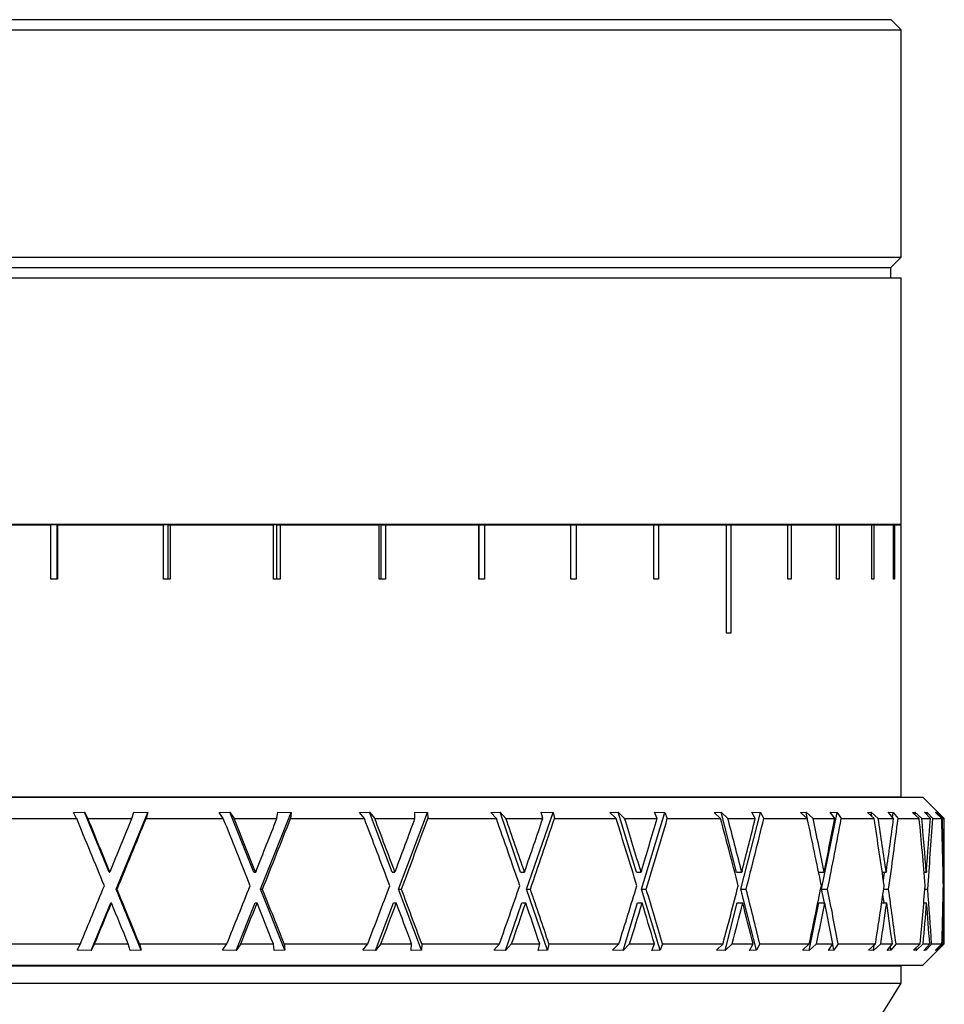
# Model space of a CAD drawing. Header units: inches. Extents: x 0.9 to 19.7, y 1.7 to 15.6.
# Tile 10 of 11: x 18.3 to 19.7, y 8.3 to 9.7. Entities that reach past the tile are written whole.
import ezdxf

# ---------------------------------------------------------------- set-up
doc = ezdxf.new("R2010")
doc.units = ezdxf.units.IN
doc.header["$MEASUREMENT"] = 0

msp = doc.modelspace()

# ---------------------------------------------------------------- linework, layer by layer
at = {"color": 7, "linetype": 'Continuous', "lineweight": 25}
for p, q in [((16.9859, 9.688), (19.5809, 9.688)), ((19.5959, 9.673), (19.5809, 9.688)), ((16.9709, 9.673), (19.5959, 9.673)), ((19.5959, 9.343), (19.5959, 9.673)), ((16.9709, 9.343), (19.5959, 9.343)), ((19.5809, 9.328), (19.5959, 9.343)), ((16.9859, 9.328), (19.5809, 9.328)), ((19.5809, 9.313), (19.5809, 9.328)), ((16.9709, 9.313), (19.5959, 9.313)), ((19.5959, 8.955), (19.5959, 9.313)), ((16.9709, 8.955), (19.5959, 8.955)), ((18.206, 8.9539), (18.3609, 8.9539)), ((18.3609, 8.8752), (18.3609, 8.9539)), ((18.3699, 8.9539), (18.3609, 8.9539)), ((18.3699, 8.8752), (18.3699, 8.9539)), ((18.3699, 8.9539), (18.3708, 8.9539)), ((18.3708, 8.9539), (18.3708, 8.8752)), ((18.3708, 8.9539), (18.5245, 8.9539)), ((18.5245, 8.8752), (18.5245, 8.9539)), ((18.5315, 8.9539), (18.5245, 8.9539)), ((18.5315, 8.8752), (18.5315, 8.9539)), ((18.5315, 8.9539), (18.5343, 8.9539)), ((18.5343, 8.9539), (18.5343, 8.8752)), ((18.5343, 8.9539), (18.6843, 8.9539)), ((18.6843, 8.8752), (18.6843, 8.9539)), ((18.6891, 8.9539), (18.6843, 8.9539)), ((18.6891, 8.8752), (18.6891, 8.9539)), ((18.6891, 8.9539), (18.6938, 8.9539)), ((18.6938, 8.9539), (18.6938, 8.8752)), ((18.6938, 8.9539), (18.8377, 8.9539)), ((18.8377, 8.8752), (18.8377, 8.9539)), ((18.8404, 8.9539), (18.8377, 8.9539)), ((18.8404, 8.8752), (18.8404, 8.9539)), ((18.8404, 8.9539), (18.8468, 8.9539)), ((18.8468, 8.9539), (18.8468, 8.8752)), ((18.8468, 8.9539), (18.9825, 8.9539)), ((18.9825, 8.8752), (18.9825, 8.9539)), ((18.9829, 8.9539), (18.9825, 8.9539)), ((18.9829, 8.8752), (18.9829, 8.9539)), ((18.9829, 8.9539), (18.9909, 8.9539)), ((18.9909, 8.9539), (18.9909, 8.8752)), ((18.9909, 8.9539), (19.1162, 8.9539)), ((19.1162, 8.8752), (19.1162, 8.9539)), ((19.1162, 8.9539), (19.1239, 8.9539)), ((19.1239, 8.9539), (19.1239, 8.8752)), ((19.1239, 8.9539), (19.2368, 8.9539)), ((19.2368, 8.8752), (19.2368, 8.9539)), ((19.2368, 8.9539), (19.2436, 8.9539)), ((19.2436, 8.9539), (19.2436, 8.8752)), ((19.2436, 8.9539), (19.3423, 8.9539)), ((19.3423, 8.7964), (19.3423, 8.9539)), ((19.3423, 8.9539), (19.3482, 8.9539)), ((19.3482, 8.9539), (19.3482, 8.7964)), ((19.3482, 8.9539), (19.4312, 8.9539)), ((19.4312, 8.8752), (19.4312, 8.9539)), ((19.4312, 8.9539), (19.436, 8.9539)), ((19.436, 8.9539), (19.436, 8.8752)), ((19.436, 8.9539), (19.5019, 8.9539)), ((19.4397, 8.9539), (19.4397, 8.955)), ((19.5019, 8.8752), (19.5019, 8.9539)), ((19.5019, 8.9539), (19.5056, 8.9539)), ((19.5056, 8.9539), (19.5056, 8.8752)), ((19.5056, 8.9539), (19.5534, 8.9539)), ((19.5534, 8.8752), (19.5534, 8.9539)), ((19.5534, 8.9539), (19.5559, 8.9539)), ((19.5559, 8.9539), (19.5559, 8.8752)), ((19.5559, 8.9539), (19.5849, 8.9539)), ((19.5849, 8.8752), (19.5849, 8.9539)), ((19.5849, 8.9539), (19.5862, 8.9539)), ((19.5862, 8.9539), (19.5862, 8.8752)), ((19.5862, 8.9539), (19.5959, 8.9539)), ((19.5959, 8.8752), (19.5959, 8.9539)), ((18.3708, 8.8752), (18.3609, 8.8752)), ((18.5343, 8.8752), (18.5245, 8.8752)), ((18.6938, 8.8752), (18.6843, 8.8752)), ((18.8468, 8.8752), (18.8377, 8.8752)), ((18.9909, 8.8752), (18.9825, 8.8752)), ((19.1239, 8.8752), (19.1162, 8.8752)), ((19.2436, 8.8752), (19.2368, 8.8752)), ((19.436, 8.8752), (19.4312, 8.8752)), ((19.5056, 8.8752), (19.5019, 8.8752)), ((19.5559, 8.8752), (19.5534, 8.8752)), ((19.5862, 8.8752), (19.5849, 8.8752)), ((19.5959, 8.5589), (19.5959, 8.8752)), ((19.5959, 8.8752), (19.5959, 8.8752)), ((19.3482, 8.7964), (19.3423, 8.7964)), ((16.9397, 8.5584), (19.6272, 8.5584)), ((16.9709, 8.5589), (19.5959, 8.5589)), ((19.5309, 8.5584), (19.5309, 8.5589)), ((19.6494, 8.5362), (19.6272, 8.5584)), ((18.2842, 8.5272), (18.3984, 8.5272)), ((18.3937, 8.5361), (18.4098, 8.5367)), ((18.3984, 8.5272), (18.3937, 8.5361)), ((18.4098, 8.5367), (18.4148, 8.5272)), ((18.4456, 8.4495), (18.4098, 8.5367)), ((18.4148, 8.5272), (18.4787, 8.5272)), ((18.4559, 8.4244), (18.5018, 8.536)), ((18.4787, 8.5272), (18.4815, 8.5367)), ((18.4815, 8.5367), (18.5018, 8.536)), ((18.5018, 8.536), (18.4993, 8.5272)), ((18.4993, 8.5272), (18.6114, 8.5272)), ((18.6053, 8.5361), (18.6209, 8.5367)), ((18.6114, 8.5272), (18.6053, 8.5361)), ((18.6209, 8.5367), (18.6273, 8.5272)), ((18.6556, 8.4495), (18.6209, 8.5367)), ((18.6273, 8.5272), (18.6892, 8.5272)), ((18.6656, 8.4244), (18.7101, 8.536)), ((18.6892, 8.5272), (18.6904, 8.5367)), ((18.6904, 8.5367), (18.7101, 8.536)), ((18.7101, 8.536), (18.709, 8.5272)), ((18.709, 8.5272), (18.8162, 8.5272)), ((18.809, 8.5361), (18.8237, 8.5367)), ((18.8162, 8.5272), (18.809, 8.5361)), ((18.8237, 8.5367), (18.8313, 8.5272)), ((18.8565, 8.4495), (18.8237, 8.5367)), ((18.8313, 8.5272), (18.8897, 8.5272)), ((18.8659, 8.4244), (18.9079, 8.536)), ((18.8893, 8.5367), (18.9079, 8.536)), ((18.8897, 8.5272), (18.8893, 8.5367)), ((18.9079, 8.536), (18.9083, 8.5272)), ((18.9083, 8.5272), (19.008, 8.5272)), ((18.9998, 8.5361), (19.0133, 8.5367)), ((19.008, 8.5272), (18.9998, 8.5361)), ((19.0133, 8.5367), (19.0219, 8.5272)), ((19.0432, 8.4495), (19.0133, 8.5367)), ((19.0219, 8.5272), (19.0753, 8.5272)), ((19.0519, 8.4244), (19.0903, 8.536)), ((19.0732, 8.5367), (19.0903, 8.536)), ((19.0753, 8.5272), (19.0732, 8.5367)), ((19.0903, 8.536), (19.0922, 8.5272)), ((19.0922, 8.5272), (19.1819, 8.5272)), ((19.1729, 8.5361), (19.1848, 8.5367)), ((19.1819, 8.5272), (19.1729, 8.5361)), ((19.1848, 8.5367), (19.1942, 8.5272)), ((19.2113, 8.4495), (19.1848, 8.5367)), ((19.1942, 8.5272), (19.2414, 8.5272)), ((19.2189, 8.4244), (19.2528, 8.536)), ((19.2378, 8.5367), (19.2528, 8.536)), ((19.2414, 8.5272), (19.2378, 8.5367)), ((19.2528, 8.536), (19.2562, 8.5272)), ((19.2562, 8.5272), (19.3336, 8.5272)), ((19.3242, 8.5361), (19.3342, 8.5367)), ((19.3336, 8.5272), (19.3242, 8.5361)), ((19.3342, 8.5367), (19.3442, 8.5272)), ((19.3565, 8.4495), (19.3342, 8.5367)), ((19.3442, 8.5272), (19.3839, 8.5272)), ((19.3629, 8.4244), (19.3914, 8.536)), ((19.3788, 8.5367), (19.3914, 8.536)), ((19.3839, 8.5272), (19.3788, 8.5367)), ((19.3914, 8.536), (19.3963, 8.5272)), ((19.3963, 8.5272), (19.4595, 8.5272)), ((19.4498, 8.5361), (19.4577, 8.5367)), ((19.4595, 8.5272), (19.4498, 8.5361)), ((19.4577, 8.5367), (19.468, 8.5272)), ((19.4603, 8.5236), (19.4577, 8.5367)), ((19.468, 8.5272), (19.4993, 8.5272)), ((19.4803, 8.4244), (19.5028, 8.536)), ((19.4928, 8.5367), (19.5028, 8.536)), ((19.4993, 8.5272), (19.4928, 8.5367)), ((19.5028, 8.536), (19.5089, 8.5272)), ((19.5089, 8.5272), (19.5565, 8.5272)), ((19.5467, 8.5361), (19.5522, 8.5367)), ((19.5565, 8.5272), (19.5467, 8.5361)), ((19.5522, 8.5367), (19.5626, 8.5272)), ((19.5532, 8.5302), (19.5522, 8.5367)), ((19.5626, 8.5272), (19.5848, 8.5272)), ((19.5771, 8.5367), (19.5842, 8.536)), ((19.5848, 8.5272), (19.5771, 8.5367)), ((19.5832, 8.5292), (19.5842, 8.536)), ((19.5842, 8.536), (19.5914, 8.5272)), ((19.5914, 8.5272), (19.6221, 8.5272)), ((19.6124, 8.5361), (19.6156, 8.5367)), ((19.6221, 8.5272), (19.6124, 8.5361)), ((19.6156, 8.5367), (19.6258, 8.5272)), ((19.6159, 8.5329), (19.6156, 8.5367)), ((19.6258, 8.5272), (19.6382, 8.5272)), ((19.6295, 8.5367), (19.6335, 8.536)), ((19.6382, 8.5272), (19.6295, 8.5367)), ((19.6332, 8.5327), (19.6335, 8.536)), ((19.6335, 8.536), (19.6416, 8.5272)), ((19.6416, 8.5272), (19.6547, 8.5272)), ((19.6455, 8.5361), (19.6461, 8.5367)), ((19.6547, 8.5272), (19.6455, 8.5361)), ((19.6461, 8.5367), (19.6558, 8.5272)), ((19.6461, 8.5355), (19.6461, 8.5367)), ((19.6488, 8.5367), (19.6494, 8.5362)), ((19.6583, 8.5272), (19.6488, 8.5367)), ((19.6496, 8.536), (19.6584, 8.5272)), ((19.6496, 8.5359), (19.6496, 8.536)), ((19.6558, 8.5272), (19.6583, 8.5272)), ((19.6584, 8.3452), (19.6584, 8.5254)), ((18.4456, 8.4495), (18.4468, 8.4495)), ((18.4476, 8.4515), (18.4468, 8.4495)), ((18.6556, 8.4495), (18.6584, 8.4495)), ((18.6592, 8.4515), (18.6584, 8.4495)), ((18.8565, 8.4495), (18.8607, 8.4495)), ((18.8614, 8.4515), (18.8607, 8.4495)), ((19.0432, 8.4495), (19.0488, 8.4495)), ((19.0495, 8.4515), (19.0488, 8.4495)), ((19.2113, 8.4495), (19.2181, 8.4495)), ((19.2187, 8.4515), (19.2181, 8.4495)), ((19.3565, 8.4495), (19.3643, 8.4495)), ((19.3648, 8.4515), (19.3643, 8.4495)), ((19.4759, 8.4495), (19.484, 8.4495)), ((19.4844, 8.4515), (19.484, 8.4495)), ((19.5683, 8.4495), (19.5741, 8.4495)), ((19.5701, 8.4373), (19.5718, 8.4495)), ((19.5743, 8.4515), (19.5741, 8.4495)), ((19.6291, 8.4495), (19.6324, 8.4495)), ((19.6325, 8.4515), (19.6324, 8.4495)), ((19.6567, 8.4495), (19.6574, 8.4495)), ((19.6575, 8.4515), (19.6574, 8.4495)), ((18.4559, 8.4244), (18.4571, 8.4244)), ((18.4923, 8.336), (18.4559, 8.4244)), ((18.7009, 8.336), (18.6656, 8.4244)), ((18.6656, 8.4244), (18.6684, 8.4244)), ((18.8992, 8.336), (18.8659, 8.4244)), ((18.8659, 8.4244), (18.8701, 8.4244)), ((19.0823, 8.336), (19.0519, 8.4244)), ((19.0519, 8.4244), (19.0574, 8.4244)), ((19.2458, 8.336), (19.2189, 8.4244)), ((19.2189, 8.4244), (19.2257, 8.4244)), ((19.3855, 8.336), (19.3629, 8.4244)), ((19.3629, 8.4244), (19.3707, 8.4244)), ((19.4843, 8.4046), (19.4803, 8.4244)), ((19.4803, 8.4244), (19.489, 8.4244)), ((19.5711, 8.4046), (19.5693, 8.4168)), ((19.5704, 8.4244), (19.5776, 8.4244)), ((19.6303, 8.4244), (19.6343, 8.4244)), ((19.657, 8.4244), (19.6578, 8.4244)), ((18.4194, 8.3355), (18.4478, 8.4046)), ((18.4478, 8.4046), (18.449, 8.4046)), ((18.6302, 8.3355), (18.6577, 8.4046)), ((18.6577, 8.4046), (18.6605, 8.4046)), ((18.8325, 8.3355), (18.8585, 8.4046)), ((18.8585, 8.4046), (18.8627, 8.4046)), ((19.0213, 8.3355), (19.045, 8.4046)), ((19.045, 8.4046), (19.0506, 8.4046)), ((19.1919, 8.3355), (19.2129, 8.4046)), ((19.2129, 8.4046), (19.2197, 8.4046)), ((19.3401, 8.3355), (19.3578, 8.4046)), ((19.3578, 8.4046), (19.3657, 8.4046)), ((19.4624, 8.3355), (19.4763, 8.4046)), ((19.4763, 8.4046), (19.485, 8.4046)), ((19.5675, 8.4046), (19.5748, 8.4046)), ((19.6286, 8.4046), (19.6328, 8.4046)), ((19.6566, 8.4046), (19.6575, 8.4046)), ((18.2744, 8.3452), (18.4038, 8.3452)), ((18.399, 8.336), (18.4038, 8.3452)), ((18.4245, 8.3452), (18.4194, 8.3355)), ((18.4245, 8.3452), (18.4734, 8.3452)), ((18.4762, 8.3355), (18.4734, 8.3452)), ((18.4896, 8.3452), (18.4923, 8.336)), ((18.4896, 8.3452), (18.6166, 8.3452)), ((18.6104, 8.336), (18.6166, 8.3452)), ((18.6368, 8.3452), (18.6302, 8.3355)), ((18.6368, 8.3452), (18.6841, 8.3452)), ((18.6852, 8.3355), (18.6841, 8.3452)), ((18.6997, 8.3452), (18.7009, 8.336)), ((18.6997, 8.3452), (18.8212, 8.3452)), ((18.8139, 8.336), (18.8212, 8.3452)), ((18.8403, 8.3452), (18.8325, 8.3355)), ((18.8403, 8.3452), (18.8849, 8.3452)), ((18.8844, 8.3355), (18.8849, 8.3452)), ((18.8996, 8.3452), (18.8992, 8.336)), ((18.8996, 8.3452), (19.0125, 8.3452)), ((19.0042, 8.336), (19.0125, 8.3452)), ((19.0301, 8.3452), (19.0213, 8.3355)), ((19.0301, 8.3452), (19.0709, 8.3452)), ((19.0688, 8.3355), (19.0709, 8.3452)), ((19.0843, 8.3452), (19.0823, 8.336)), ((19.0843, 8.3452), (19.1859, 8.3452)), ((19.1768, 8.336), (19.1859, 8.3452)), ((19.2015, 8.3452), (19.1919, 8.3355)), ((19.2015, 8.3452), (19.2375, 8.3452)), ((19.2338, 8.3355), (19.2375, 8.3452)), ((19.2493, 8.3452), (19.2458, 8.336)), ((19.2493, 8.3452), (19.3371, 8.3452)), ((19.3274, 8.336), (19.3371, 8.3452)), ((19.3503, 8.3452), (19.3401, 8.3355)), ((19.3503, 8.3452), (19.3807, 8.3452)), ((19.3755, 8.3355), (19.3807, 8.3452)), ((19.3905, 8.3452), (19.3855, 8.336)), ((19.3905, 8.3452), (19.4623, 8.3452)), ((19.4524, 8.336), (19.4623, 8.3452)), ((19.4729, 8.3452), (19.4624, 8.3355)), ((19.4729, 8.3452), (19.4968, 8.3452)), ((19.4902, 8.3355), (19.4968, 8.3452)), ((19.4981, 8.336), (19.4964, 8.3446)), ((19.5044, 8.3452), (19.4981, 8.336)), ((19.5044, 8.3452), (19.5585, 8.3452)), ((19.5485, 8.336), (19.5585, 8.3452)), ((19.5662, 8.3452), (19.5556, 8.3355)), ((19.5556, 8.3355), (19.5567, 8.3436)), ((19.5662, 8.3452), (19.583, 8.3452)), ((19.5753, 8.3355), (19.583, 8.3452)), ((19.5809, 8.336), (19.5801, 8.3415)), ((19.5883, 8.3452), (19.5809, 8.336)), ((19.5883, 8.3452), (19.6233, 8.3452)), ((19.6135, 8.336), (19.6233, 8.3452)), ((19.6278, 8.3452), (19.6174, 8.3355)), ((19.6272, 8.314), (19.6584, 8.3452)), ((19.6278, 8.3452), (19.6373, 8.3452)), ((19.6285, 8.3355), (19.6373, 8.3452)), ((19.6401, 8.3452), (19.6316, 8.336)), ((19.6401, 8.3452), (19.6551, 8.3452)), ((19.6457, 8.336), (19.6551, 8.3452)), ((19.6564, 8.3452), (19.6465, 8.3355)), ((19.6486, 8.3355), (19.6582, 8.3452)), ((19.6584, 8.3452), (19.6492, 8.336)), ((19.6564, 8.3452), (19.6582, 8.3452)), ((19.6584, 8.3452), (19.6584, 8.3452)), ((18.4194, 8.3355), (18.399, 8.336)), ((18.4923, 8.336), (18.4762, 8.3355)), ((18.6302, 8.3355), (18.6104, 8.336)), ((18.7009, 8.336), (18.6852, 8.3355)), ((18.8325, 8.3355), (18.8139, 8.336)), ((18.8992, 8.336), (18.8844, 8.3355)), ((19.0213, 8.3355), (19.0042, 8.336)), ((19.0823, 8.336), (19.0688, 8.3355)), ((19.1919, 8.3355), (19.1768, 8.336)), ((19.2458, 8.336), (19.2338, 8.3355)), ((19.3401, 8.3355), (19.3274, 8.336)), ((19.3855, 8.336), (19.3755, 8.3355)), ((19.4624, 8.3355), (19.4524, 8.336)), ((19.4981, 8.336), (19.4902, 8.3355)), ((19.5556, 8.3355), (19.5485, 8.336)), ((19.5809, 8.336), (19.5753, 8.3355)), ((19.6174, 8.3355), (19.6135, 8.336)), ((19.6174, 8.3355), (19.6178, 8.3401)), ((19.6316, 8.336), (19.6285, 8.3355)), ((19.6316, 8.336), (19.6314, 8.3387)), ((19.6465, 8.3355), (19.6457, 8.336)), ((19.6465, 8.3355), (19.6465, 8.3368)), ((19.6492, 8.336), (19.6486, 8.3355)), ((19.6492, 8.336), (19.6492, 8.3361)), ((16.9397, 8.314), (19.6272, 8.314)), ((19.5959, 8.313), (18.2834, 8.313)), ((19.4397, 8.313), (19.4397, 8.314)), ((19.5959, 8.288), (19.5959, 8.313)), ((18.2834, 8.288), (19.5959, 8.288)), ((19.5334, 8.188), (19.5959, 8.288))]:
    msp.add_line(p, q, dxfattribs=at)
for centre, major_axis, ratio, start_param, end_param in [((18.2834, 8.4079), (-1.3678, 3.319), 0.042293, 4.701532, 4.730909), ((18.2834, 8.4475), (-1.3678, 3.319), 0.042293, 4.695556, 4.718951), ((18.2834, 8.4515), (1.3678, 3.319), 0.042293, 4.729817, 4.752617), ((18.2834, 8.4013), (1.3678, 3.319), 0.042293, 4.73678, 4.76774), ((18.2834, 8.4079), (-1.3364, 3.317), 0.097529, 4.679686, 4.709063), ((18.2834, 8.4475), (-1.3364, 3.317), 0.097529, 4.673709, 4.697105), ((18.2834, 8.4515), (1.3364, 3.317), 0.097529, 4.751663, 4.774464), ((18.2834, 8.4013), (1.3364, 3.317), 0.097529, 4.758626, 4.789586), ((18.2834, 8.4079), (-1.2793, 3.3138), 0.15206, 4.660323, 4.6897), ((18.2834, 8.4475), (-1.2793, 3.3138), 0.15206, 4.654346, 4.677742), ((18.2834, 8.4515), (1.2793, 3.3138), 0.15206, 4.771026, 4.793827), ((18.2834, 8.4013), (1.2793, 3.3138), 0.15206, 4.777989, 4.808949), ((18.2834, 8.4079), (-1.1953, 3.3105), 0.205278, 4.644974, 4.674351), ((18.2834, 8.4475), (-1.1953, 3.3105), 0.205278, 4.638997, 4.662393), ((18.2834, 8.4515), (1.1953, 3.3105), 0.205278, 4.786375, 4.809176), ((18.2834, 8.4013), (1.1953, 3.3105), 0.205278, 4.793338, 4.824298), ((18.2834, 8.4079), (-1.0826, 3.3079), 0.256276, 4.635285, 4.664662), ((18.2834, 8.4475), (-1.0826, 3.3079), 0.256276, 4.629309, 4.652704), ((18.2834, 8.4515), (1.0826, 3.3079), 0.256276, 4.796063, 4.818864), ((18.2834, 8.4013), (1.0826, 3.3079), 0.256276, 4.803027, 4.833987), ((18.2834, 8.4079), (-0.939, 3.3073), 0.303713, 4.632944, 4.662321), ((18.2834, 8.4475), (-0.939, 3.3073), 0.303713, 4.626968, 4.650363), ((18.2834, 8.4515), (0.939, 3.3073), 0.303713, 4.798405, 4.821205), ((18.2834, 8.4013), (0.939, 3.3073), 0.303713, 4.805368, 4.836328), ((18.2834, 8.4079), (-0.7629, 3.3091), 0.345704, 4.639427, 4.668804), ((18.2834, 8.4475), (-0.7629, 3.3091), 0.345704, 4.633451, 4.656846), ((18.2834, 8.4515), (0.7629, 3.3091), 0.345704, 4.791922, 4.814722), ((18.2834, 8.4013), (0.7629, 3.3091), 0.345704, 4.798885, 4.829845), ((18.2834, 8.4079), (-0.5544, 3.3129), 0.379815, 4.655482, 4.684859), ((18.2834, 8.4475), (-0.5544, 3.3129), 0.379815, 4.649506, 4.672902), ((18.2834, 8.4515), (0.5544, 3.3129), 0.379815, 4.775866, 4.798667), ((18.2834, 8.4013), (0.5544, 3.3129), 0.379815, 4.78283, 4.81379), ((18.2834, 8.4079), (-0.3176, 3.3171), 0.403316, 4.680368, 4.709745), ((18.2834, 8.4475), (-0.3176, 3.3171), 0.403316, 4.674391, 4.697787), ((18.2834, 8.4515), (0.3176, 3.3171), 0.403316, 4.750981, 4.773782), ((18.2834, 8.4013), (0.3176, 3.3171), 0.403316, 4.757945, 4.788904), ((18.2834, 8.4079), (-0.062, 3.3194), 0.413804, 4.711229, 4.740607), ((18.2834, 8.4475), (-0.062, 3.3194), 0.413804, 4.705253, 4.728649), ((18.2834, 8.4515), (0.062, 3.3194), 0.413804, 4.720119, 4.74292), ((18.2834, 8.4013), (0.062, 3.3194), 0.413804, 4.727083, 4.758042), ((18.2834, 8.4515), (1.3678, 3.319), 0.042293, 4.697797, 4.723246), ((18.2834, 8.4515), (1.3364, 3.317), 0.097529, 4.719643, 4.745092), ((18.2834, 8.4515), (1.2793, 3.3138), 0.15206, 4.739006, 4.764455), ((18.2834, 8.4515), (1.1953, 3.3105), 0.205278, 4.754355, 4.779804), ((18.2834, 8.4515), (1.0826, 3.3079), 0.256276, 4.764044, 4.789493), ((18.2834, 8.4515), (0.939, 3.3073), 0.303713, 4.766385, 4.791834), ((18.2834, 8.4515), (0.7629, 3.3091), 0.345704, 4.759902, 4.785351), ((18.2834, 8.4515), (0.5544, 3.3129), 0.379815, 4.743847, 4.769296), ((18.2834, 8.4515), (0.3176, 3.3171), 0.403316, 4.718961, 4.74441), ((18.2834, 8.4515), (0.062, 3.3194), 0.413804, 4.6881, 4.713548), ((18.2834, 8.4475), (-1.3678, 3.319), 0.042293, 4.664131, 4.687998), ((18.2834, 8.4475), (-1.3364, 3.317), 0.097529, 4.642285, 4.666152), ((18.2834, 8.4475), (-1.2793, 3.3138), 0.15206, 4.622922, 4.646789), ((18.2834, 8.4475), (-1.1953, 3.3105), 0.205278, 4.607573, 4.63144), ((18.2834, 8.4475), (-1.0826, 3.3079), 0.256276, 4.597884, 4.621751), ((18.2834, 8.4475), (-0.939, 3.3073), 0.303713, 4.595543, 4.61941), ((18.2834, 8.4475), (-0.7629, 3.3091), 0.345704, 4.602026, 4.625893), ((18.2834, 8.4475), (-0.5544, 3.3129), 0.379815, 4.618081, 4.641948), ((18.2834, 8.4475), (-0.3176, 3.3171), 0.403316, 4.642967, 4.666833), ((18.2834, 8.4475), (-0.062, 3.3194), 0.413804, 4.673829, 4.697695), ((18.2834, 8.4013), (1.3678, 3.319), 0.042293, 4.712917, 4.730804), ((18.2834, 8.4079), (-1.3678, 3.319), 0.042293, 4.676087, 4.693974), ((18.2834, 8.4013), (1.3364, 3.317), 0.097529, 4.734764, 4.75265), ((18.2834, 8.4079), (-1.3364, 3.317), 0.097529, 4.654241, 4.672128), ((18.2834, 8.4013), (1.2793, 3.3138), 0.15206, 4.754127, 4.772013), ((18.2834, 8.4079), (-1.2793, 3.3138), 0.15206, 4.634878, 4.652765), ((18.2834, 8.4013), (1.1953, 3.3105), 0.205278, 4.769475, 4.787362), ((18.2834, 8.4079), (-1.1953, 3.3105), 0.205278, 4.619529, 4.637416), ((18.2834, 8.4013), (1.0826, 3.3079), 0.256276, 4.779164, 4.79705), ((18.2834, 8.4079), (-1.0826, 3.3079), 0.256276, 4.609841, 4.627728), ((18.2834, 8.4013), (0.939, 3.3073), 0.303713, 4.781505, 4.799392), ((18.2834, 8.4079), (-0.939, 3.3073), 0.303713, 4.607499, 4.625386), ((18.2834, 8.4013), (0.7629, 3.3091), 0.345704, 4.775022, 4.792909), ((18.2834, 8.4079), (-0.7629, 3.3091), 0.345704, 4.613982, 4.631869), ((18.2834, 8.4013), (0.5544, 3.3129), 0.379815, 4.758967, 4.776853), ((18.2834, 8.4079), (-0.5544, 3.3129), 0.379815, 4.630038, 4.647925), ((18.2834, 8.4013), (0.3176, 3.3171), 0.403316, 4.734082, 4.751968), ((18.2834, 8.4079), (-0.3176, 3.3171), 0.403316, 4.654923, 4.67281), ((18.2834, 8.4013), (0.062, 3.3194), 0.413804, 4.70322, 4.721106), ((18.2834, 8.4079), (-0.062, 3.3194), 0.413804, 4.685785, 4.703672)]:
    msp.add_ellipse(centre, major_axis=major_axis, ratio=ratio, start_param=start_param, end_param=end_param, dxfattribs=at)

doc.saveas('drawing.dxf')
